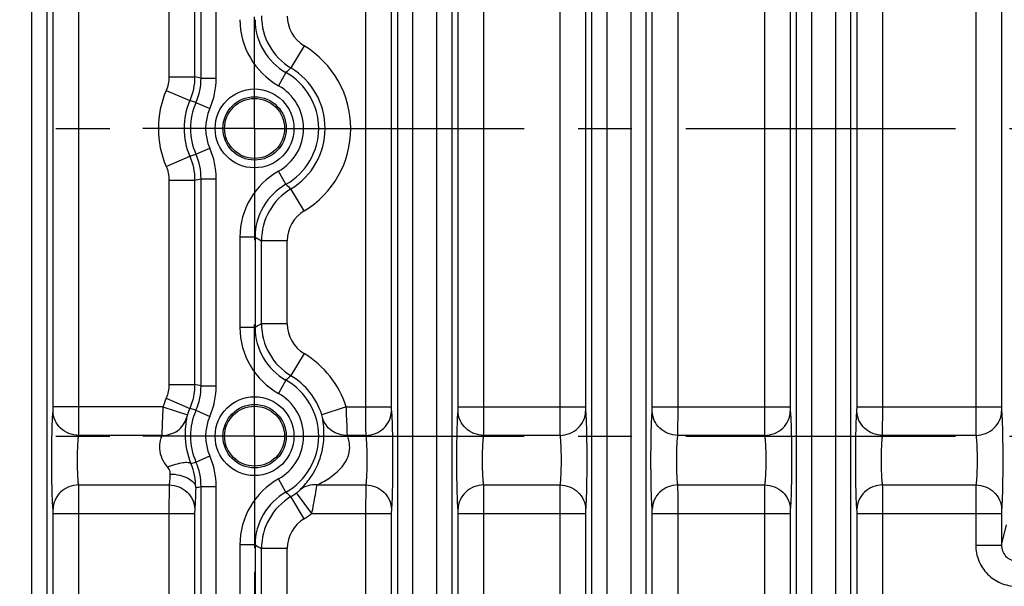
# Model space of a CAD drawing. Header units: inches. Extents: x 0 to 34, y 0 to 22.
# Tile 113 of 168: x 18.5 to 21, y 4 to 5.4. Entities that reach past the tile are written whole.
import ezdxf

# ---------------------------------------------------------------- set-up
doc = ezdxf.new("R2010")
doc.units = ezdxf.units.IN
doc.header["$LTSCALE"] = 1.87
doc.header["$MEASUREMENT"] = 0
doc.linetypes.add('CENTER', pattern=[0.6, 0.375, -0.075, 0.075, -0.075])
doc.layers.get('0').update_dxf_attribs({"linetype": 'CONTINUOUS'})
doc.layers.add('02___PRT_ALL_AXES', color=7, linetype='CONTINUOUS')
doc.layers.add('DIMENSIONS', color=7, linetype='CONTINUOUS')
doc.styles.get("Standard").update_dxf_attribs({"font": 'txt', "width": 0.8})
doc.dimstyles.new('DIMSTYLE_1', dxfattribs={"dimtxt": 0.125, "dimasz": 0.18, "dimexe": 0.125, "dimexo": 0.0625, "dimgap": 0.0625, "dimtad": 0, "dimtih": 1, "dimtoh": 1, "dimzin": 4, "dimdsep": 46, "dimtxsty": 'STANDARD', "dimblk": '_FILLED', "dimblk1": '_FILLED', "dimblk2": '_FILLED', "dimcen": 0.09, "dimadec": 0, "dimazin": 0, "dimtp": 0.001, "dimtm": 0.001, "dimtfac": 1, "dimtofl": 0, "dimtmove": 0, "dimatfit": 3, "dimldrblk": '_FILLED', "dimfxl": 1, "dimtolj": 1, "dimtzin": 4, "dimarcsym": 0})

# ---------------------------------------------------------------- blocks, each defined once
blk = doc.blocks.new('_FILLED')
at = {"color": 0, "linetype": 'BYBLOCK'}
blk.add_solid([(0, 0), (-1, 0.174), (-1, -0.174)], dxfattribs=at)
blk = doc.blocks.new('*D3')
at = {"layer": 'DIMENSIONS', "color": 2, "linetype": 'CONTINUOUS'}
for p, q in [((14.3501, 3.9959), (14.3501, 2.5392)), ((19.0746, 3.9959), (19.0746, 2.5392)), ((14.3501, 2.6642), (16.1373, 2.6642)), ((19.0746, 2.6642), (17.2873, 2.6642))]:
    blk.add_line(p, q, dxfattribs=at)
at = {"layer": 'DIMENSIONS', "color": 2, "linetype": 'CONTINUOUS', "xscale": 0.18, "yscale": 0.18, "zscale": 0.18, "rotation": 180}
blk.add_blockref('_FILLED', (14.3501, 2.6642), dxfattribs=at)
at = {"layer": 'DIMENSIONS', "color": 2, "linetype": 'CONTINUOUS', "xscale": 0.18, "yscale": 0.18, "zscale": 0.18}
blk.add_blockref('_FILLED', (19.0746, 2.6642), dxfattribs=at)
at = {"layer": 'DIMENSIONS', "color": 2, "linetype": 'CONTINUOUS', "insert": (16.7123, 2.7267), "char_height": 0.125, "width": 1.025, "attachment_point": 2, "line_spacing_factor": 0.9}
blk.add_mtext('4.72{\\Ftxt.shx;\\W1.000000;\\H0.125000; }[120]', dxfattribs=at)
blk = doc.blocks.new('*D4')
at = {"layer": 'DIMENSIONS', "color": 2, "linetype": 'CONTINUOUS'}
for p, q in [((19.0746, 3.9959), (19.0746, 2.5392)), ((23.799, 3.9959), (23.799, 2.5392)), ((19.0746, 2.6642), (20.8618, 2.6642)), ((23.799, 2.6642), (22.0118, 2.6642))]:
    blk.add_line(p, q, dxfattribs=at)
at = {"layer": 'DIMENSIONS', "color": 2, "linetype": 'CONTINUOUS', "xscale": 0.18, "yscale": 0.18, "zscale": 0.18, "rotation": 180}
blk.add_blockref('_FILLED', (19.0746, 2.6642), dxfattribs=at)
at = {"layer": 'DIMENSIONS', "color": 2, "linetype": 'CONTINUOUS', "xscale": 0.18, "yscale": 0.18, "zscale": 0.18}
blk.add_blockref('_FILLED', (23.799, 2.6642), dxfattribs=at)
at = {"layer": 'DIMENSIONS', "color": 2, "linetype": 'CONTINUOUS', "insert": (21.4368, 2.7267), "char_height": 0.125, "width": 1.025, "attachment_point": 2, "line_spacing_factor": 0.9}
blk.add_mtext('4.72{\\Ftxt.shx;\\W1.000000;\\H0.125000; }[120]', dxfattribs=at)
blk = doc.blocks.new('*D5')
at = {"layer": 'DIMENSIONS', "color": 2, "linetype": 'CONTINUOUS'}
for p, q in [((11.4389, 4.9258), (11.4389, 1.0392)), ((24.3849, 3.4517), (24.3849, 1.0392)), ((11.4389, 1.1642), (17.1869, 1.1642)), ((24.3849, 1.1642), (18.6369, 1.1642))]:
    blk.add_line(p, q, dxfattribs=at)
at = {"layer": 'DIMENSIONS', "color": 2, "linetype": 'CONTINUOUS', "xscale": 0.18, "yscale": 0.18, "zscale": 0.18, "rotation": 180}
blk.add_blockref('_FILLED', (11.4389, 1.1642), dxfattribs=at)
at = {"layer": 'DIMENSIONS', "color": 2, "linetype": 'CONTINUOUS', "xscale": 0.18, "yscale": 0.18, "zscale": 0.18}
blk.add_blockref('_FILLED', (24.3849, 1.1642), dxfattribs=at)
at = {"layer": 'DIMENSIONS', "color": 2, "linetype": 'CONTINUOUS', "insert": (17.9119, 1.2267), "char_height": 0.125, "width": 1.325, "attachment_point": 2, "line_spacing_factor": 0.9}
blk.add_mtext('12.95{\\Ftxt.shx;\\W1.000000;\\H0.125000; }[328.8]', dxfattribs=at)

msp = doc.modelspace()

# ---------------------------------------------------------------- linework, layer by layer
at = {"color": 7, "linetype": 'CONTINUOUS'}
for p, q in [((18.4944, 6.6936), (18.4944, 3.6038)), ((18.5337, 6.6936), (18.5337, 3.6038)), ((19.447, 3.6038), (19.447, 6.6936)), ((19.4863, 3.6038), (19.4863, 6.6936)), ((19.5481, 6.6936), (19.5481, 3.6038)), ((19.5874, 6.6936), (19.5874, 3.6038)), ((20.4847, 3.6038), (20.4847, 6.6936)), ((20.5241, 3.6038), (20.5241, 6.6936)), ((20.5858, 6.6936), (20.5858, 3.6038)), ((20.6252, 6.6936), (20.6252, 3.6038)), ((19.9521, 3.6038), (19.9521, 6.062)), ((19.9915, 3.6038), (19.9915, 6.062)), ((20.0532, 6.062), (20.0532, 3.6038)), ((20.0926, 6.062), (20.0926, 3.6038)), ((18.5505, 4.4249), (18.5505, 5.8725)), ((18.6174, 4.4249), (18.6174, 5.8725)), ((19.3634, 5.8725), (19.3634, 4.4249)), ((19.4303, 5.8725), (19.4303, 4.4249)), ((19.6042, 4.4249), (19.6042, 5.8725)), ((19.6711, 4.4249), (19.6711, 5.8725)), ((19.8685, 5.8725), (19.8685, 4.4249)), ((19.9354, 5.8725), (19.9354, 4.4249)), ((20.1093, 4.4249), (20.1093, 5.8725)), ((20.1762, 4.4249), (20.1762, 5.8725)), ((20.4011, 5.8725), (20.4011, 4.4249)), ((20.468, 5.8725), (20.468, 4.4249)), ((20.6419, 4.4249), (20.6419, 5.8725)), ((20.7088, 4.4249), (20.7088, 5.8725)), ((20.9507, 5.8725), (20.9507, 4.4249)), ((21.0176, 5.8725), (21.0176, 4.4249)), ((18.9354, 5.2795), (18.9354, 5.818)), ((18.9748, 5.2795), (18.9748, 5.818)), ((18.8518, 5.8145), (18.8518, 5.283)), ((18.9187, 5.8145), (18.9187, 5.283)), ((19.2034, 5.3633), (19.169, 5.306)), ((18.8518, 5.283), (18.9187, 5.283)), ((18.9354, 5.2795), (18.9748, 5.2795)), ((19.1562, 5.2941), (19.1369, 5.2598)), ((18.8445, 5.2473), (18.906, 5.221)), ((18.922, 5.216), (18.906, 5.221)), ((18.922, 5.216), (18.958, 5.2001)), ((18.922, 5.0815), (18.958, 5.0974)), ((18.8445, 5.0501), (18.906, 5.0765)), ((18.906, 5.0765), (18.922, 5.0815)), ((19.1562, 5.0034), (19.1369, 5.0377)), ((18.8518, 5.0145), (18.9187, 5.0145)), ((18.8518, 5.0145), (18.8518, 4.483)), ((18.9187, 5.0145), (18.9187, 4.483)), ((18.9354, 5.018), (18.9748, 5.018)), ((18.9354, 4.4795), (18.9354, 5.018)), ((18.9748, 4.4795), (18.9748, 5.018)), ((19.2034, 4.9342), (19.169, 4.9915)), ((19.0759, 4.8662), (19.0365, 4.8662)), ((19.0365, 4.8662), (19.0365, 4.6313)), ((19.0759, 4.8662), (19.0759, 4.6313)), ((19.1595, 4.8566), (19.0926, 4.8566)), ((19.0926, 4.6409), (19.0926, 4.8566)), ((19.1595, 4.6409), (19.1595, 4.8566)), ((19.1595, 4.6409), (19.0926, 4.6409)), ((19.0759, 4.6313), (19.0365, 4.6313)), ((19.2034, 4.5633), (19.169, 4.506)), ((18.8518, 4.483), (18.9187, 4.483)), ((19.1562, 4.4941), (19.1369, 4.4598)), ((18.9354, 4.4795), (18.9748, 4.4795)), ((18.8445, 4.4473), (18.906, 4.421)), ((18.5502, 4.4138), (18.5505, 4.4249)), ((18.8361, 4.4249), (18.5505, 4.4249)), ((18.6171, 4.3506), (18.6174, 4.4249)), ((18.8361, 4.4249), (18.8999, 4.4046)), ((18.922, 4.416), (18.906, 4.421)), ((18.922, 4.416), (18.958, 4.4001)), ((19.313, 4.4249), (19.2493, 4.4046)), ((19.313, 4.4249), (19.4303, 4.4249)), ((19.6039, 4.4138), (19.6042, 4.4249)), ((19.6042, 4.4249), (19.9354, 4.4249)), ((19.6708, 4.3506), (19.6711, 4.4249)), ((20.109, 4.4138), (20.1093, 4.4249)), ((20.1093, 4.4249), (20.468, 4.4249)), ((20.1759, 4.3506), (20.1762, 4.4249)), ((20.6416, 4.4138), (20.6419, 4.4249)), ((20.6419, 4.4249), (21.0176, 4.4249)), ((20.7085, 4.3506), (20.7088, 4.4249)), ((18.8331, 4.3506), (18.6171, 4.3506)), ((19.3637, 4.3506), (19.316, 4.3506)), ((19.8688, 4.3506), (19.6708, 4.3506)), ((20.4014, 4.3506), (20.1759, 4.3506)), ((20.951, 4.3506), (20.7085, 4.3506)), ((18.9091, 4.2774), (18.922, 4.2815)), ((18.922, 4.2815), (18.958, 4.2974)), ((19.1562, 4.2034), (19.1369, 4.2377)), ((18.6171, 4.2219), (18.8521, 4.2219)), ((18.8521, 4.2219), (18.8518, 4.1475)), ((18.9354, 4.218), (18.9748, 4.218)), ((18.9354, 3.6038), (18.9354, 4.218)), ((18.9748, 3.6038), (18.9748, 4.218)), ((19.2234, 4.1475), (19.1836, 4.2013)), ((19.237, 4.2219), (19.3637, 4.2219)), ((19.3637, 4.2219), (19.3634, 4.1475)), ((19.6708, 4.2219), (19.8688, 4.2219)), ((19.8688, 4.2219), (19.8685, 4.1475)), ((20.1759, 4.2219), (20.4014, 4.2219)), ((20.4014, 4.2219), (20.4011, 4.1475)), ((20.7085, 4.2219), (20.951, 4.2219)), ((20.951, 4.2219), (20.9507, 4.1475)), ((19.2034, 4.1342), (19.169, 4.1915)), ((18.919, 4.1587), (18.9187, 4.1475)), ((19.4305, 4.1587), (19.4303, 4.1475)), ((19.9357, 4.1587), (19.9354, 4.1475)), ((20.4683, 4.1587), (20.468, 4.1475)), ((21.0179, 4.1587), (21.0176, 4.1475)), ((18.5505, 4.1475), (18.9187, 4.1475)), ((18.5505, 3.4731), (18.5505, 4.1475)), ((18.6174, 3.4301), (18.6174, 4.1475)), ((18.8518, 4.1475), (18.8518, 3.4301)), ((18.9187, 4.1475), (18.9187, 3.4731)), ((19.2234, 4.1475), (19.4303, 4.1475)), ((19.3634, 4.1475), (19.3634, 3.4301)), ((19.4303, 4.1475), (19.4303, 3.4731)), ((19.6042, 4.1475), (19.9354, 4.1475)), ((19.6042, 3.4731), (19.6042, 4.1475)), ((19.6711, 3.4301), (19.6711, 4.1475)), ((19.8685, 4.1475), (19.8685, 3.4301)), ((19.9354, 4.1475), (19.9354, 3.4731)), ((20.1093, 4.1475), (20.468, 4.1475)), ((20.1093, 3.4731), (20.1093, 4.1475)), ((20.1762, 3.4301), (20.1762, 4.1475)), ((20.4011, 4.1475), (20.4011, 3.4301)), ((20.468, 4.1475), (20.468, 3.4731)), ((20.6419, 4.1475), (21.0176, 4.1475)), ((20.6419, 3.4731), (20.6419, 4.1475)), ((20.7088, 3.4301), (20.7088, 4.1475)), ((20.9507, 4.1475), (20.9507, 4.0655)), ((21.0176, 4.1475), (21.0176, 4.0655)), ((21.0176, 4.0655), (21.0308, 4.1185)), ((19.0759, 4.0662), (19.0365, 4.0662)), ((19.0365, 4.0662), (19.0365, 3.6038)), ((19.0759, 4.0662), (19.0759, 3.6038)), ((19.1595, 4.0566), (19.0926, 4.0566)), ((19.0926, 3.4731), (19.0926, 4.0566)), ((19.1595, 3.4301), (19.1595, 4.0566)), ((20.9507, 4.0655), (21.0176, 4.0655))]:
    msp.add_line(p, q, dxfattribs=at)
for centre, radius in [((19.0746, 5.1487), 0.1025), ((19.0746, 5.1487), 0.0824), ((19.0746, 5.1487), 0.0779), ((19.0746, 4.3487), 0.1025), ((19.0746, 4.3487), 0.0824), ((19.0746, 4.3487), 0.0779)]:
    msp.add_circle(centre, radius, dxfattribs=at)
for centre, radius, start, end in [((19.2333, 5.4313), 0.1967, 179.9999, 240.6759), ((19.2332, 5.4312), 0.1573, 179.9862, 240.6903), ((19.2501, 5.441), 0.1575, 180.0164, 239.0002), ((19.25, 5.4409), 0.0905, 180.0021, 239.0145), ((19.0746, 5.1487), 0.2503, 300.9834, 59.0166), ((19.5322, 4.9035), 0.5421, 132.0723, 133.9189), ((19.0746, 5.1487), 0.1834, 300.9834, 59.0166), ((18.2618, 2.0854), 3.2644, 78.0911, 78.3909), ((19.0746, 5.1487), 0.1667, 299.3293, 60.6744), ((19.0746, 5.1487), 0.1273, 299.3242, 60.6758), ((19.0746, 5.1487), 0.2503, 156.7995, 203.2005), ((19.0746, 5.1487), 0.1834, 156.7995, 203.2005), ((19.0746, 5.1487), 0.1667, 156.1998, 203.8002), ((19.0746, 5.1487), 0.1273, 156.1998, 203.8002), ((19.2333, 4.8662), 0.1967, 119.3241, 180.0001), ((18.2618, 8.2121), 3.2644, 281.609, 281.9089), ((19.2332, 4.8662), 0.1573, 119.3058, 180.0136), ((19.5325, 5.3937), 0.5421, 226.0478, 227.8941), ((19.2501, 4.8565), 0.1575, 120.9998, 179.9836), ((19.25, 4.8566), 0.0905, 120.9855, 179.9979), ((19.7488, 6.0164), 1.3326, 239.6717, 240.5013), ((19.7487, 3.4811), 1.3325, 119.4974, 120.327), ((19.2501, 4.641), 0.1575, 180.0164, 239.0002), ((19.25, 4.6409), 0.0905, 180.0021, 239.0145), ((19.2333, 4.6313), 0.1967, 179.9999, 240.6759), ((19.2332, 4.6312), 0.1573, 179.9862, 240.6903), ((19.0746, 4.3487), 0.2503, 17.7258, 59.0166), ((18.2618, 1.2854), 3.2644, 78.0911, 78.3909), ((19.5322, 4.1035), 0.5421, 132.0723, 133.9189), ((19.0746, 4.3487), 0.1667, 299.3293, 60.6744), ((19.0746, 4.3487), 0.1834, 17.7258, 59.0166), ((19.0746, 4.3487), 0.1273, 299.3242, 60.6758), ((19.0746, 4.3487), 0.2503, 156.7995, 162.2742), ((19.0746, 4.3487), 0.1834, 156.7995, 162.2742), ((19.0746, 4.3487), 0.1667, 156.1998, 203.8002), ((19.0746, 4.3487), 0.1273, 156.1998, 203.8002), ((18.7668, 4.217), 0.1546, 359.2968, 23.019), ((19.2333, 4.0662), 0.1967, 119.3241, 180.0001), ((18.2703, 7.3928), 3.2437, 281.58, 281.8325), ((19.2332, 4.0662), 0.1573, 119.3058, 180.0136), ((19.5325, 4.5937), 0.5421, 226.048, 227.8943), ((19.0746, 4.3487), 0.1834, 300.9834, 306.4981), ((19.2501, 4.0565), 0.1575, 120.9998, 179.9836), ((19.25, 4.0566), 0.0905, 120.9855, 179.9979), ((19.0746, 4.3487), 0.2503, 300.9834, 306.4981), ((19.7488, 5.2164), 1.3326, 239.6717, 240.5013)]:
    msp.add_arc(centre, radius, start, end, dxfattribs=at)
for points in [[(18.8518, 5.283), (18.8518, 5.2709), (18.8493, 5.2585), (18.8445, 5.2473)], [(18.9187, 5.283), (18.9187, 5.2619), (18.9143, 5.2404), (18.906, 5.221)], [(18.922, 5.216), (18.9308, 5.2358), (18.9354, 5.2579), (18.9354, 5.2795)], [(18.958, 5.2001), (18.969, 5.2249), (18.9748, 5.2525), (18.9748, 5.2795)], [(18.9748, 5.018), (18.9748, 5.045), (18.969, 5.0726), (18.958, 5.0974)], [(18.906, 5.0765), (18.9143, 5.0571), (18.9187, 5.0356), (18.9187, 5.0145)], [(18.9354, 5.018), (18.9354, 5.0396), (18.9308, 5.0617), (18.922, 5.0815)], [(18.8445, 5.0501), (18.8493, 5.039), (18.8518, 5.0266), (18.8518, 5.0145)], [(18.8518, 4.483), (18.8518, 4.4709), (18.8493, 4.4585), (18.8445, 4.4473)], [(18.9187, 4.483), (18.9187, 4.4619), (18.9143, 4.4404), (18.906, 4.421)], [(18.922, 4.416), (18.9308, 4.4358), (18.9354, 4.4579), (18.9354, 4.4795)], [(18.958, 4.4001), (18.969, 4.4249), (18.9748, 4.4525), (18.9748, 4.4795)], [(18.9354, 4.218), (18.9354, 4.2396), (18.9308, 4.2617), (18.922, 4.2815)], [(18.9748, 4.218), (18.9748, 4.245), (18.969, 4.2726), (18.958, 4.2974)]]:
    msp.add_open_spline(points, degree=3, dxfattribs=at)
for points, knots in [([(18.5502, 4.1587), (18.5495, 4.1652), (18.5487, 4.1816), (18.5473, 4.2242), (18.5468, 4.2862), (18.5473, 4.3483), (18.5487, 4.3908), (18.5495, 4.4073), (18.5502, 4.4138)], [0, 0, 0, 0, 0.076843, 0.193551, 0.5, 0.806448, 0.923156, 1, 1, 1, 1]), ([(18.6171, 4.3506), (18.6084, 4.3507), (18.5911, 4.3541), (18.5691, 4.3681), (18.554, 4.3889), (18.5503, 4.4056), (18.5502, 4.4138)], [0, 0, 0, 0, 0.256111, 0.509215, 0.756946, 1, 1, 1, 1]), ([(18.8361, 4.4249), (18.8358, 4.417), (18.8346, 4.3922), (18.8336, 4.3674), (18.8331, 4.3506)], [0, 0, 0, 0, 0.321682, 1, 1, 1, 1]), ([(19.316, 4.3506), (19.3159, 4.3544), (19.315, 4.3792), (19.314, 4.404), (19.313, 4.4249)], [0, 0, 0, 0, 0.153486, 1, 1, 1, 1]), ([(19.3634, 4.4249), (19.3634, 4.417), (19.3634, 4.3922), (19.3634, 4.3674), (19.3637, 4.3506)], [0, 0, 0, 0, 0.321742, 1, 1, 1, 1]), ([(19.3637, 4.3506), (19.3723, 4.3507), (19.3896, 4.3541), (19.4117, 4.3681), (19.4267, 4.3889), (19.4304, 4.4056), (19.4305, 4.4138)], [0, 0, 0, 0, 0.256111, 0.509215, 0.756946, 1, 1, 1, 1]), ([(19.4303, 4.4249), (19.4303, 4.4238), (19.4303, 4.42), (19.4303, 4.4163), (19.4305, 4.4138)], [0, 0, 0, 0, 0.321678, 1, 1, 1, 1]), ([(19.4305, 4.4138), (19.4312, 4.4073), (19.4321, 4.3908), (19.4334, 4.3483), (19.4339, 4.2862), (19.4334, 4.2242), (19.4321, 4.1816), (19.4312, 4.1652), (19.4305, 4.1587)], [0, 0, 0, 0, 0.076844, 0.193552, 0.5, 0.806449, 0.923156, 1, 1, 1, 1]), ([(19.6039, 4.1587), (19.6032, 4.1652), (19.6024, 4.1816), (19.601, 4.2242), (19.6005, 4.2862), (19.601, 4.3483), (19.6024, 4.3908), (19.6032, 4.4073), (19.6039, 4.4138)], [0, 0, 0, 0, 0.076843, 0.193551, 0.5, 0.806448, 0.923156, 1, 1, 1, 1]), ([(19.6708, 4.3506), (19.6621, 4.3507), (19.6448, 4.3541), (19.6228, 4.3681), (19.6077, 4.3889), (19.604, 4.4056), (19.6039, 4.4138)], [0, 0, 0, 0, 0.256111, 0.509215, 0.756946, 1, 1, 1, 1]), ([(19.8685, 4.4249), (19.8685, 4.417), (19.8685, 4.3922), (19.8685, 4.3674), (19.8688, 4.3506)], [0, 0, 0, 0, 0.321742, 1, 1, 1, 1]), ([(19.8688, 4.3506), (19.8774, 4.3507), (19.8947, 4.3541), (19.9168, 4.3681), (19.9318, 4.3889), (19.9356, 4.4056), (19.9357, 4.4138)], [0, 0, 0, 0, 0.256111, 0.509215, 0.756946, 1, 1, 1, 1]), ([(19.9354, 4.4249), (19.9354, 4.4238), (19.9354, 4.42), (19.9354, 4.4163), (19.9357, 4.4138)], [0, 0, 0, 0, 0.321678, 1, 1, 1, 1]), ([(19.9357, 4.4138), (19.9363, 4.4073), (19.9372, 4.3908), (19.9385, 4.3483), (19.939, 4.2862), (19.9385, 4.2242), (19.9372, 4.1816), (19.9363, 4.1652), (19.9357, 4.1587)], [0, 0, 0, 0, 0.076844, 0.193552, 0.5, 0.806449, 0.923156, 1, 1, 1, 1]), ([(20.109, 4.1587), (20.1084, 4.1652), (20.1075, 4.1816), (20.1061, 4.2242), (20.1056, 4.2862), (20.1061, 4.3483), (20.1075, 4.3908), (20.1084, 4.4073), (20.109, 4.4138)], [0, 0, 0, 0, 0.076843, 0.193551, 0.5, 0.806448, 0.923156, 1, 1, 1, 1]), ([(20.1759, 4.3506), (20.1673, 4.3507), (20.15, 4.3541), (20.1279, 4.3681), (20.1128, 4.3889), (20.1091, 4.4056), (20.109, 4.4138)], [0, 0, 0, 0, 0.256111, 0.509215, 0.756946, 1, 1, 1, 1]), ([(20.4011, 4.4249), (20.4011, 4.417), (20.4011, 4.3922), (20.4011, 4.3674), (20.4014, 4.3506)], [0, 0, 0, 0, 0.321742, 1, 1, 1, 1]), ([(20.4014, 4.3506), (20.41, 4.3507), (20.4273, 4.3541), (20.4494, 4.3681), (20.4644, 4.3889), (20.4682, 4.4056), (20.4683, 4.4138)], [0, 0, 0, 0, 0.256111, 0.509215, 0.756946, 1, 1, 1, 1]), ([(20.468, 4.4249), (20.468, 4.4238), (20.468, 4.42), (20.468, 4.4163), (20.4683, 4.4138)], [0, 0, 0, 0, 0.321678, 1, 1, 1, 1]), ([(20.4683, 4.4138), (20.4689, 4.4073), (20.4698, 4.3908), (20.4711, 4.3483), (20.4716, 4.2862), (20.4711, 4.2242), (20.4698, 4.1816), (20.4689, 4.1652), (20.4683, 4.1587)], [0, 0, 0, 0, 0.076844, 0.193552, 0.5, 0.806449, 0.923156, 1, 1, 1, 1]), ([(20.6416, 4.1587), (20.641, 4.1652), (20.6401, 4.1816), (20.6387, 4.2242), (20.6382, 4.2862), (20.6387, 4.3483), (20.6401, 4.3908), (20.641, 4.4073), (20.6416, 4.4138)], [0, 0, 0, 0, 0.076843, 0.193551, 0.5, 0.806448, 0.923156, 1, 1, 1, 1]), ([(20.7085, 4.3506), (20.6999, 4.3507), (20.6826, 4.3541), (20.6605, 4.3681), (20.6454, 4.3889), (20.6417, 4.4056), (20.6416, 4.4138)], [0, 0, 0, 0, 0.256111, 0.509215, 0.756946, 1, 1, 1, 1]), ([(20.9507, 4.4249), (20.9507, 4.417), (20.9507, 4.3922), (20.9507, 4.3674), (20.951, 4.3506)], [0, 0, 0, 0, 0.321742, 1, 1, 1, 1]), ([(20.951, 4.3506), (20.9596, 4.3507), (20.9769, 4.3541), (20.999, 4.3681), (21.014, 4.3889), (21.0178, 4.4056), (21.0179, 4.4138)], [0, 0, 0, 0, 0.256111, 0.509215, 0.756946, 1, 1, 1, 1]), ([(21.0176, 4.4249), (21.0176, 4.4238), (21.0176, 4.42), (21.0176, 4.4163), (21.0179, 4.4138)], [0, 0, 0, 0, 0.321678, 1, 1, 1, 1]), ([(21.0179, 4.4138), (21.0185, 4.4073), (21.0194, 4.3908), (21.0207, 4.3483), (21.0212, 4.2862), (21.0207, 4.2242), (21.0194, 4.1816), (21.0185, 4.1652), (21.0179, 4.1587)], [0, 0, 0, 0, 0.076844, 0.193552, 0.5, 0.806449, 0.923156, 1, 1, 1, 1]), ([(18.8331, 4.3506), (18.8473, 4.3504), (18.8763, 4.3586), (18.894, 4.3832), (18.8977, 4.3964)], [0, 0, 0, 0, 0.50903, 1, 1, 1, 1]), ([(18.8977, 4.3964), (18.8971, 4.3912), (18.8949, 4.3772), (18.8923, 4.3371), (18.8991, 4.3015), (18.9091, 4.2774)], [0, 0, 0, 0, 0.130478, 0.35107, 1, 1, 1, 1]), ([(18.8999, 4.4046), (18.8995, 4.4036), (18.8988, 4.4009), (18.898, 4.3982), (18.8977, 4.3964)], [0, 0, 0, 0, 0.357236, 1, 1, 1, 1]), ([(19.1935, 4.2095), (19.2029, 4.2192), (19.2259, 4.2454), (19.2508, 4.2973), (19.2566, 4.348), (19.2537, 4.3808), (19.2519, 4.3921), (19.2514, 4.3964)], [0, 0, 0, 0, 0.197937, 0.513384, 0.832201, 0.935964, 1, 1, 1, 1]), ([(19.2514, 4.3964), (19.2513, 4.3968), (19.2508, 4.3995), (19.25, 4.4023), (19.2493, 4.4046)], [0, 0, 0, 0, 0.131764, 1, 1, 1, 1]), ([(19.316, 4.3506), (19.3018, 4.3504), (19.2729, 4.3586), (19.2551, 4.3832), (19.2514, 4.3964)], [0, 0, 0, 0, 0.509031, 1, 1, 1, 1]), ([(18.6171, 4.2219), (18.6164, 4.2251), (18.6156, 4.2334), (18.6142, 4.2549), (18.6137, 4.2862), (18.6142, 4.3176), (18.6156, 4.3391), (18.6164, 4.3474), (18.6171, 4.3506)], [0, 0, 0, 0, 0.077147, 0.193831, 0.500016, 0.806192, 0.922866, 1, 1, 1, 1]), ([(18.8331, 4.3506), (18.8317, 4.3462), (18.8279, 4.335), (18.826, 4.3144), (18.8323, 4.2901), (18.842, 4.2753), (18.8477, 4.2684)], [0, 0, 0, 0, 0.15958, 0.402568, 0.696341, 1, 1, 1, 1]), ([(19.237, 4.2219), (19.2489, 4.2278), (19.2675, 4.2379), (19.2904, 4.256), (19.3068, 4.2738), (19.3188, 4.2952), (19.3231, 4.3178), (19.3208, 4.3365), (19.3173, 4.3466), (19.316, 4.3506)], [0, 0, 0, 0, 0.238432, 0.375981, 0.520394, 0.668657, 0.809037, 0.923914, 1, 1, 1, 1]), ([(19.3637, 4.3506), (19.3643, 4.3474), (19.3652, 4.3391), (19.3665, 4.3176), (19.367, 4.2862), (19.3665, 4.2549), (19.3652, 4.2334), (19.3643, 4.2251), (19.3637, 4.2219)], [0, 0, 0, 0, 0.077134, 0.193808, 0.499985, 0.806171, 0.922854, 1, 1, 1, 1]), ([(19.6708, 4.2219), (19.6701, 4.2251), (19.6693, 4.2334), (19.6679, 4.2549), (19.6674, 4.2862), (19.6679, 4.3176), (19.6693, 4.3391), (19.6701, 4.3474), (19.6708, 4.3506)], [0, 0, 0, 0, 0.077147, 0.193831, 0.500016, 0.806192, 0.922866, 1, 1, 1, 1]), ([(19.8688, 4.3506), (19.8694, 4.3474), (19.8703, 4.3391), (19.8716, 4.3176), (19.8721, 4.2862), (19.8716, 4.2549), (19.8703, 4.2334), (19.8694, 4.2251), (19.8688, 4.2219)], [0, 0, 0, 0, 0.077134, 0.193809, 0.499986, 0.806171, 0.922854, 1, 1, 1, 1]), ([(20.1759, 4.2219), (20.1753, 4.2251), (20.1744, 4.2334), (20.173, 4.2549), (20.1725, 4.2862), (20.173, 4.3176), (20.1744, 4.3391), (20.1753, 4.3474), (20.1759, 4.3506)], [0, 0, 0, 0, 0.077147, 0.193831, 0.500016, 0.806192, 0.922866, 1, 1, 1, 1]), ([(20.4014, 4.3506), (20.402, 4.3474), (20.4029, 4.3391), (20.4042, 4.3176), (20.4047, 4.2862), (20.4042, 4.2549), (20.4029, 4.2334), (20.402, 4.2251), (20.4014, 4.2219)], [0, 0, 0, 0, 0.077134, 0.193809, 0.499986, 0.806171, 0.922854, 1, 1, 1, 1]), ([(20.7085, 4.2219), (20.7079, 4.2251), (20.707, 4.2334), (20.7056, 4.2549), (20.7051, 4.2862), (20.7056, 4.3176), (20.707, 4.3391), (20.7079, 4.3474), (20.7085, 4.3506)], [0, 0, 0, 0, 0.077147, 0.193831, 0.500016, 0.806192, 0.922866, 1, 1, 1, 1]), ([(20.951, 4.3506), (20.9516, 4.3474), (20.9525, 4.3391), (20.9539, 4.3176), (20.9544, 4.2862), (20.9539, 4.2549), (20.9525, 4.2334), (20.9516, 4.2251), (20.951, 4.2219)], [0, 0, 0, 0, 0.077134, 0.193809, 0.499986, 0.806171, 0.922854, 1, 1, 1, 1]), ([(18.8477, 4.2684), (18.8548, 4.2712), (18.8681, 4.2759), (18.8867, 4.2801), (18.8997, 4.2816), (18.9078, 4.2796), (18.9091, 4.2774)], [0, 0, 0, 0, 0.359905, 0.664627, 0.881067, 1, 1, 1, 1]), ([(18.8477, 4.2684), (18.8488, 4.2671), (18.8527, 4.2618), (18.8548, 4.2551), (18.8545, 4.2503)], [0, 0, 0, 0, 0.264688, 1, 1, 1, 1]), ([(18.8545, 4.2503), (18.8543, 4.2445), (18.8537, 4.2351), (18.8528, 4.2255), (18.8521, 4.2219)], [0, 0, 0, 0, 0.605647, 1, 1, 1, 1]), ([(18.8545, 4.2503), (18.863, 4.2502), (18.8791, 4.2484), (18.9003, 4.2411), (18.9159, 4.2304), (18.9212, 4.2198), (18.9214, 4.2151)], [0, 0, 0, 0, 0.312526, 0.593955, 0.822163, 1, 1, 1, 1]), ([(18.6171, 4.2219), (18.6084, 4.2218), (18.5911, 4.2184), (18.5691, 4.2044), (18.554, 4.1836), (18.5503, 4.1669), (18.5502, 4.1587)], [0, 0, 0, 0, 0.256111, 0.509215, 0.756946, 1, 1, 1, 1]), ([(18.6174, 4.1475), (18.6174, 4.1555), (18.6173, 4.1803), (18.6173, 4.2051), (18.6171, 4.2219)], [0, 0, 0, 0, 0.321753, 1, 1, 1, 1]), ([(18.8521, 4.2219), (18.8607, 4.2218), (18.878, 4.2184), (18.9001, 4.2044), (18.9152, 4.1836), (18.9189, 4.1669), (18.919, 4.1587)], [0, 0, 0, 0, 0.256111, 0.509215, 0.756946, 1, 1, 1, 1]), ([(18.9214, 4.2151), (18.9212, 4.2037), (18.9206, 4.1849), (18.9197, 4.1661), (18.919, 4.1587)], [0, 0, 0, 0, 0.60652, 1, 1, 1, 1]), ([(19.1836, 4.2013), (19.1847, 4.2021), (19.1881, 4.2047), (19.1915, 4.2074), (19.1935, 4.2095)], [0, 0, 0, 0, 0.309868, 1, 1, 1, 1]), ([(19.237, 4.2219), (19.2292, 4.2227), (19.2135, 4.2216), (19.1994, 4.2143), (19.1935, 4.2095)], [0, 0, 0, 0, 0.508609, 1, 1, 1, 1]), ([(19.2234, 4.1475), (19.225, 4.1554), (19.2298, 4.1802), (19.2344, 4.2049), (19.237, 4.2219)], [0, 0, 0, 0, 0.320282, 1, 1, 1, 1]), ([(19.3637, 4.2219), (19.3723, 4.2218), (19.3896, 4.2184), (19.4117, 4.2044), (19.4267, 4.1836), (19.4304, 4.1669), (19.4305, 4.1587)], [0, 0, 0, 0, 0.256111, 0.509215, 0.756946, 1, 1, 1, 1]), ([(19.6708, 4.2219), (19.6621, 4.2218), (19.6448, 4.2184), (19.6228, 4.2044), (19.6077, 4.1836), (19.604, 4.1669), (19.6039, 4.1587)], [0, 0, 0, 0, 0.256111, 0.509215, 0.756946, 1, 1, 1, 1]), ([(19.6711, 4.1475), (19.6711, 4.1555), (19.671, 4.1803), (19.671, 4.2051), (19.6708, 4.2219)], [0, 0, 0, 0, 0.321753, 1, 1, 1, 1]), ([(19.8688, 4.2219), (19.8774, 4.2218), (19.8947, 4.2184), (19.9168, 4.2044), (19.9318, 4.1836), (19.9356, 4.1669), (19.9357, 4.1587)], [0, 0, 0, 0, 0.256111, 0.509215, 0.756946, 1, 1, 1, 1]), ([(20.1759, 4.2219), (20.1673, 4.2218), (20.15, 4.2184), (20.1279, 4.2044), (20.1128, 4.1836), (20.1091, 4.1669), (20.109, 4.1587)], [0, 0, 0, 0, 0.256111, 0.509215, 0.756946, 1, 1, 1, 1]), ([(20.1762, 4.1475), (20.1762, 4.1555), (20.1761, 4.1803), (20.1762, 4.2051), (20.1759, 4.2219)], [0, 0, 0, 0, 0.321753, 1, 1, 1, 1]), ([(20.4014, 4.2219), (20.41, 4.2218), (20.4273, 4.2184), (20.4494, 4.2044), (20.4644, 4.1836), (20.4682, 4.1669), (20.4683, 4.1587)], [0, 0, 0, 0, 0.256111, 0.509215, 0.756946, 1, 1, 1, 1]), ([(20.7085, 4.2219), (20.6999, 4.2218), (20.6826, 4.2184), (20.6605, 4.2044), (20.6454, 4.1836), (20.6417, 4.1669), (20.6416, 4.1587)], [0, 0, 0, 0, 0.256111, 0.509215, 0.756946, 1, 1, 1, 1]), ([(20.7088, 4.1475), (20.7088, 4.1555), (20.7087, 4.1803), (20.7088, 4.2051), (20.7085, 4.2219)], [0, 0, 0, 0, 0.321753, 1, 1, 1, 1]), ([(20.951, 4.2219), (20.9596, 4.2218), (20.9769, 4.2184), (20.999, 4.2044), (21.014, 4.1836), (21.0178, 4.1669), (21.0179, 4.1587)], [0, 0, 0, 0, 0.256111, 0.509215, 0.756946, 1, 1, 1, 1]), ([(18.5505, 4.1475), (18.5505, 4.1487), (18.5504, 4.1524), (18.5504, 4.1562), (18.5502, 4.1587)], [0, 0, 0, 0, 0.321678, 1, 1, 1, 1]), ([(19.6042, 4.1475), (19.6042, 4.1487), (19.6041, 4.1524), (19.6041, 4.1562), (19.6039, 4.1587)], [0, 0, 0, 0, 0.321678, 1, 1, 1, 1]), ([(20.1093, 4.1475), (20.1093, 4.1487), (20.1092, 4.1524), (20.1093, 4.1562), (20.109, 4.1587)], [0, 0, 0, 0, 0.321678, 1, 1, 1, 1]), ([(20.6419, 4.1475), (20.6419, 4.1487), (20.6418, 4.1524), (20.6419, 4.1562), (20.6416, 4.1587)], [0, 0, 0, 0, 0.321678, 1, 1, 1, 1]), ([(20.9507, 4.0655), (20.9507, 4.0517), (20.9561, 4.0237), (20.9795, 3.9882), (21.0147, 3.9643), (21.0427, 3.9587), (21.0566, 3.9587)], [0, 0, 0, 0, 0.250075, 0.50005, 0.750001, 1, 1, 1, 1]), ([(21.0176, 4.0655), (21.0176, 4.0604), (21.0194, 4.05), (21.0277, 4.0364), (21.0407, 4.0271), (21.0513, 4.0249), (21.0566, 4.025)], [0, 0, 0, 0, 0.247143, 0.496329, 0.747717, 1, 1, 1, 1])]:
    msp.add_open_spline(points, degree=3, knots=knots, dxfattribs=at)
at = {"layer": '02___PRT_ALL_AXES', "color": 7, "linetype": 'CENTER'}
for p, q in [((19.0746, 5.1487), (19.0746, 5.4391)), ((14.3501, 5.1487), (18.7842, 5.1487)), ((19.0746, 5.1487), (18.7842, 5.1487)), ((19.0746, 5.1487), (23.5086, 5.1487)), ((19.0746, 5.1487), (19.0746, 4.8584)), ((19.0746, 4.3487), (19.0746, 4.6391)), ((14.3501, 4.3487), (18.7842, 4.3487)), ((19.0746, 4.3487), (18.7842, 4.3487)), ((19.0746, 4.3487), (23.5086, 4.3487)), ((19.0746, 4.3487), (19.0746, 4.0584))]:
    msp.add_line(p, q, dxfattribs=at)

# ---------------------------------------------------------------- dimensions: what is measured, and where the dimension line sits
at = {"layer": 'DIMENSIONS', "color": 2, "linetype": 'CONTINUOUS'}
dim = msp.add_linear_dim(base=(11.4389, 1.1642), p1=(24.3849, 3.5142), p2=(11.4389, 4.9883), angle=180, dimstyle='DIMSTYLE_1', dxfattribs=at)
dim.commit()
dim.dimension.update_dxf_attribs({"geometry": '*D5', "text_midpoint": (17.9119, 1.1642), "dimtype": 160})
for base, p1, p2, picture, middle in [((19.0746, 2.6642), (14.3501, 4.0584), (19.0746, 4.0584), '*D3', (16.7123, 2.6642)), ((23.799, 2.6642), (19.0746, 4.0584), (23.799, 4.0584), '*D4', (21.4368, 2.6642))]:
    dim = msp.add_linear_dim(base=base, p1=p1, p2=p2, dimstyle='DIMSTYLE_1', dxfattribs=at)
    dim.commit()
    dim.dimension.update_dxf_attribs({"geometry": picture, "text_midpoint": middle, "dimtype": 160})

doc.saveas('drawing.dxf')
